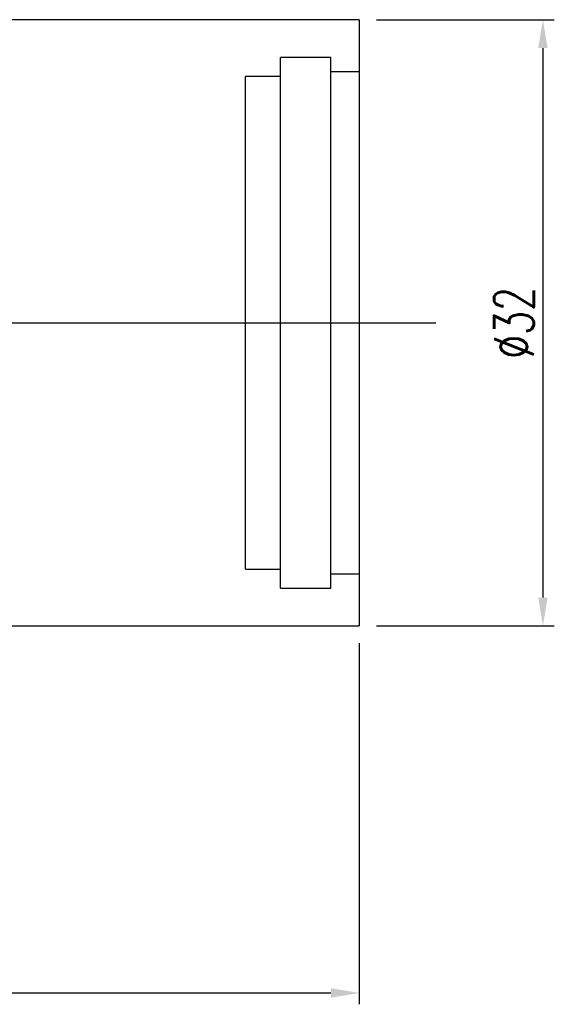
# Model space of a CAD drawing. Header units: millimetres. Extents: x 622 to 790, y 821 to 908.
# Tile 50 of 50: x 761 to 790, y 821 to 873. Entities that reach past the tile are written whole.
import ezdxf
from ezdxf.lldxf.tags import DXFTag

# ---------------------------------------------------------------- set-up
doc = ezdxf.new("R2010")
doc.units = ezdxf.units.MM
doc.header["$LTSCALE"] = 0.1
doc.layers.get('DEFPOINTS').update_dxf_attribs({"linetype": 'CONTINUOUS'})
doc.layers.add('layer 1', color=7, linetype='CONTINUOUS')
doc.styles.add('DIM-7', font='SIMPLEX.shx', dxfattribs={"width": 0.7, "bigfont": 'chineset.shx'})
tags = doc.linetypes.add('DASHED', pattern=[25.72, 12.86, -12.86]).pattern_tags.tags
tags[6:7] = [DXFTag(74, 4), DXFTag(75, 0), DXFTag(340, '0'), DXFTag(46, 0.0), DXFTag(50, 0.0), DXFTag(44, 0.0), DXFTag(45, 0.0)]
tags[4:5] = [DXFTag(74, 4), DXFTag(75, 0), DXFTag(340, '0'), DXFTag(46, 0.0), DXFTag(50, 0.0), DXFTag(44, 0.0), DXFTag(45, 0.0)]
doc.dimstyles.new('CNS', dxfattribs={"dimtxt": 3.5, "dimasz": 2.5, "dimexe": 1, "dimexo": 1.5, "dimgap": 0.09, "dimtad": 0, "dimdsep": 46, "dimtxsty": 'DIM-7', "dimcen": 0.09, "dimclrd": 1, "dimclre": 1, "dimclrt": 4, "dimadec": 0, "dimazin": 0, "dimtfac": 1, "dimtix": 1, "dimtmove": 2, "dimatfit": 3, "dimfxl": 1, "dimtvp": 0.971429, "dimtolj": 1, "dimarcsym": 0})

# ---------------------------------------------------------------- blocks, each defined once
blk = doc.blocks.new('*D7')
at = {"layer": 'DEFPOINTS', "color": 0, "transparency": 16777216}
for p in [(704.904, 840.637), (779.404, 840.637), (779.404, 821.269)]:
    blk.add_point(p, dxfattribs=at)
at = {"layer": 'layer 1', "lineweight": -2, "transparency": 16777216}
for p, q in [((704.904, 839.737), (704.904, 820.669)), ((779.404, 839.737), (779.404, 820.669)), ((706.404, 821.269), (777.904, 821.269))]:
    blk.add_line(p, q, dxfattribs=at)
at = {"layer": 'layer 1', "transparency": 16777216}
for points in [[(706.404, 821.519), (706.404, 821.019), (704.904, 821.269)], [(777.904, 821.519), (777.904, 821.019), (779.404, 821.269)]]:
    blk.add_solid(points, dxfattribs=at)
at = {"layer": 'layer 1', "transparency": 16777216, "insert": (742.154, 822.799), "char_height": 2.1, "attachment_point": 5, "style": 'DIM-7'}
blk.add_mtext('\\A1;74.5', dxfattribs=at)
blk = doc.blocks.new('*D9')
at = {"layer": 'DEFPOINTS', "color": 0, "transparency": 16777216}
for p in [(779.404, 872.637), (779.404, 840.637), (789.091, 840.637)]:
    blk.add_point(p, dxfattribs=at)
at = {"layer": 'layer 1', "lineweight": -2, "transparency": 16777216}
for p, q in [((780.304, 872.637), (789.691, 872.637)), ((789.091, 871.137), (789.091, 842.137)), ((780.304, 840.637), (789.691, 840.637))]:
    blk.add_line(p, q, dxfattribs=at)
at = {"layer": 'layer 1', "transparency": 16777216}
for points in [[(788.841, 871.137), (789.341, 871.137), (789.091, 872.637)], [(788.841, 842.137), (789.341, 842.137), (789.091, 840.637)]]:
    blk.add_solid(points, dxfattribs=at)
at = {"layer": 'layer 1', "transparency": 16777216, "insert": (787.561, 856.637), "char_height": 2.1, "attachment_point": 5, "rotation": 90, "style": 'DIM-7'}
blk.add_mtext('\\A1;%%C32', dxfattribs=at)

msp = doc.modelspace()

# ---------------------------------------------------------------- linework, layer by layer
at = {"layer": 'layer 1', "linetype": 'Continuous'}
for p, q in [((779.404, 872.637), (725.004, 872.637)), ((779.404, 872.637), (779.404, 840.637)), ((725.004, 840.637), (779.404, 840.637))]:
    msp.add_line(p, q, dxfattribs=at)
at = {"layer": 'layer 1', "linetype": 'DASHED'}
for p, q in [((777.904, 870.637), (775.254, 870.637)), ((775.254, 842.637), (775.254, 870.637)), ((777.904, 842.637), (777.904, 870.637)), ((775.254, 869.637), (773.404, 869.637)), ((773.404, 843.637), (773.404, 869.637)), ((779.404, 869.887), (777.904, 869.887)), ((773.404, 843.637), (775.254, 843.637)), ((777.904, 843.387), (779.404, 843.387)), ((775.254, 842.637), (777.904, 842.637))]:
    msp.add_line(p, q, dxfattribs=at)
at = {"layer": 'layer 1'}
msp.add_line((701.533, 856.637), (783.442, 856.637), dxfattribs=at)

# ---------------------------------------------------------------- dimensions: what is measured, and where the dimension line sits
dim = msp.add_linear_dim(base=(789.091, 840.637), p1=(779.404, 872.637), p2=(779.404, 840.637), angle=90, text='%%C<>', dimstyle='CNS', override={"dimscale": 0.6, "dimgap": 0.8, "dimtad": 1, "dimclrd": 256, "dimclre": 256, "dimclrt": 256, "dimadec": 2, "dimazin": 2, "dimtmove": 1}, dxfattribs=at)
dim.commit()
dim.dimension.update_dxf_attribs({"geometry": '*D9', "text_midpoint": (787.561, 856.637)})
dim = msp.add_linear_dim(base=(779.404, 821.269), p1=(704.904, 840.637), p2=(779.404, 840.637), dimstyle='CNS', override={"dimscale": 0.6, "dimgap": 0.8, "dimtad": 1, "dimclrd": 256, "dimclre": 256, "dimclrt": 256, "dimadec": 2, "dimazin": 2, "dimtmove": 1}, dxfattribs=at)
dim.commit()
dim.dimension.update_dxf_attribs({"geometry": '*D7', "text_midpoint": (742.154, 822.799)})

doc.saveas('drawing.dxf')
